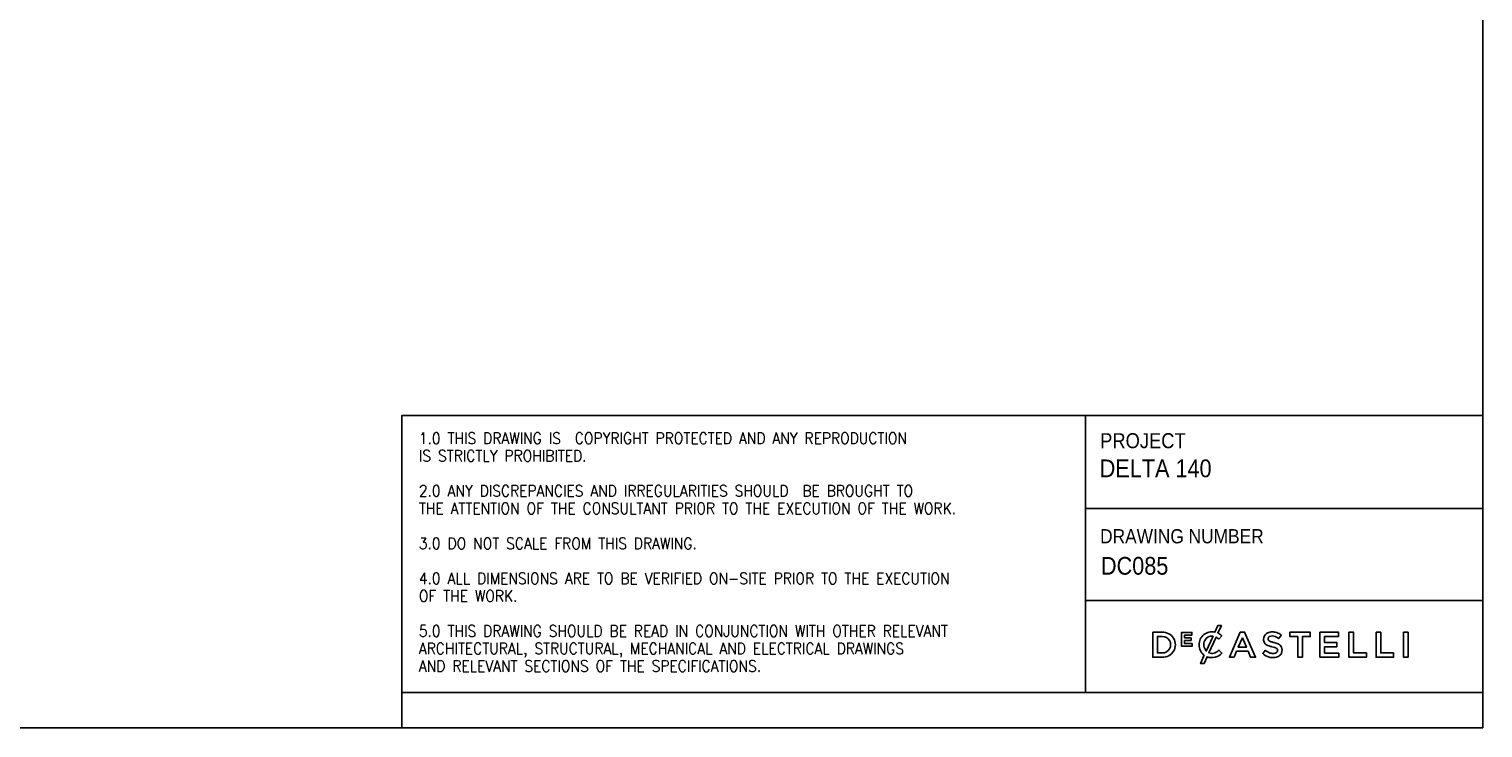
# Model space of a CAD drawing. Header units: millimetres. Extents: x -634 to 3466, y -290 to 2580.
# Tile 2 of 3: x 1416 to 3466, y -290 to 695. Entities that reach past the tile are written whole.
import ezdxf

# ---------------------------------------------------------------- set-up
doc = ezdxf.new("R2010")
doc.units = ezdxf.units.MM
doc.header["$LTSCALE"] = 8
doc.linetypes.add('SLD-Solido', pattern=[0])
doc.layers.add('NOTE', color=3, linetype='SLD-Solido')
doc.layers.add('SCHIZZI', color=9, linetype='Continuous')
doc.styles.add('SLDTEXTSTYLE0', font='GOTHIC.TTF', dxfattribs={"width": 0.913})
doc.styles.add('SLDTEXTSTYLE1', font='romans__.ttf', dxfattribs={"width": 0.893})

msp = doc.modelspace()

# ---------------------------------------------------------------- linework, layer by layer
at = {"layer": 'SCHIZZI', "color": 7, "true_color": 0xffffff}
for p, q in [((2906.1, 150.2), (2906.1, -240)), ((2906.1, 19.4), (3466.3, 19.4)), ((2906.1, -110.2), (3466.4, -110.2)), ((3098.1, -160.1), (3098, -160)), ((3066.1, -172.9), (3066.1, -172.9)), ((3098.3, -184.7), (3098.4, -184.6)), ((1941.9, -240), (1941.9, -290))]:
    msp.add_line(p, q, dxfattribs=at)
for points in [[(3466.4, -290), (3466.2, 2580), (-633.6, 2580), (-633.6, -290)], [(3054.9, -167), (3054.9, -163.2), (3045.6, -163.2), (3045.6, -159.2), (3056.1, -159.2), (3056.1, -155.4), (3041.4, -155.4), (3041.4, -174.9), (3056.3, -174.9), (3056.3, -171.1), (3045.6, -171.1), (3045.6, -167)], [(3124.3, -154.9), (3108.8, -190.4), (3115.5, -190.4), (3119, -182), (3135.3, -182), (3138.8, -190.4), (3145.7, -190.4), (3130.2, -155), (3130.2, -154.9)], [(3127.2, -162.8), (3132.9, -176.2), (3121.4, -176.2)], [(3205.4, -161.2), (3205.4, -190.4), (3211.9, -190.4), (3211.9, -161.2), (3222.9, -161.2), (3222.9, -155.2), (3194.3, -155.2), (3194.3, -161.2)], [(3260.5, -175.5), (3260.5, -169.7), (3243, -169.7), (3243, -161), (3262.8, -161), (3262.8, -155.1), (3236.5, -155.1), (3236.5, -190.4), (3263, -190.4), (3263, -184.5), (3243, -184.5), (3243, -175.5)], [(3277.4, -155.2), (3277.4, -190.4), (3302.2, -190.4), (3302.2, -184.4), (3283.9, -184.4), (3283.9, -155.2)], [(3315.7, -155.2), (3315.7, -190.4), (3340.5, -190.4), (3340.5, -184.4), (3322.2, -184.4), (3322.2, -155.2)], [(3354.4, -190.4), (3360.9, -190.4), (3360.9, -155.1), (3354.4, -155.1)]]:
    msp.add_lwpolyline(points, close=True, dxfattribs=at)
msp.add_lwpolyline([(3466.4, -240), (1941.9, -240), (1941.9, 150.2), (3466.3, 150.2)], dxfattribs=at)
for points in [[(3000.9, -155.2), (3000.9, -190.4), (3014.1, -190.4, 1.055595), (3014.1, -155.2)], [(3014.1, -184.4, 1.021768), (3014.1, -161.1), (3007.4, -161.1), (3007.4, -184.4)], [(3073.5, -187.7, -0.236657), (3066.1, -172.9, -0.491225), (3088.5, -155.1), (3092.7, -145.8), (3097.6, -145.8), (3092.7, -156.4, -0.086931), (3098.1, -160.1), (3094, -164.9, 0.066338), (3090.1, -162.1), (3080, -184.2, 0.165517), (3087.6, -184.6, 0.131227), (3094.2, -180.4), (3098.4, -184.6, -0.311853), (3077.5, -189.8), (3073.1, -199.3), (3068.2, -199.3)], [(3085.9, -160.7, 0.327506), (3074.3, -166.6, 0.306457), (3076.3, -181.7)], [(3157.7, -161.8, 0.131119), (3157.4, -167.6, 0.184788), (3160.3, -172.2, 0.08135), (3164.3, -174.3, 0.025374), (3167.3, -175.3, -0.009562), (3167.9, -175.4, 0.014371), (3169.1, -175.7, -0.035017), (3173, -176.8, -0.056127), (3175.1, -177.8, -0.141669), (3176.5, -179.2, -0.159874), (3176.7, -181.9, -0.163353), (3175.5, -183.8, -0.144581), (3172, -185.1, -0.100658), (3166.4, -184.5, -0.117003), (3159.8, -180.6), (3155.8, -185.2, 0.123198), (3165, -190.2, 0.072885), (3171.5, -190.8, 0.1248), (3178.5, -188.9, 0.164892), (3182.4, -184.5, 0.191152), (3182.4, -176, 0.17223), (3177.7, -171.7, 0.058826), (3171.9, -169.8, -0.029477), (3167.4, -168.5, -0.088148), (3164.8, -167.1, -0.164012), (3163.7, -165.4, -0.205502), (3164.2, -162.3, -0.182374), (3167.4, -160.5, -0.093807), (3171.7, -160.7, -0.110468), (3178.5, -164), (3182, -159.1, 0.081084), (3175.7, -155.7, 0.078494), (3169.2, -154.7, 0.110077), (3162.9, -156.1, 0.203491)]]:
    msp.add_lwpolyline(points, format="xyb", close=True, dxfattribs=at)

# ---------------------------------------------------------------- texts
at = {"layer": 'NOTE', "color": 7, "true_color": 0xffffff, "attachment_point": 1}
for s, insert, char_height, style in [('1.0 THIS DRAWING IS  COPYRIGHT PROTECTED AND ANY REPRODUCTION', (1966, 126.3), 16, 'SLDTEXTSTYLE1'), ('PROJECT', (2926.6, 125.5), 21.17, 'SLDTEXTSTYLE0'), ('IS STRICTLY PROHIBITED.', (1966, 101.6), 16, 'SLDTEXTSTYLE1'), ('DELTA 140', (2926, 88.4), 25, 'SLDTEXTSTYLE0'), ('2.0 ANY DISCREPANCIES AND IRREGULARITIES SHOULD  BE BROUGHT TO ', (1966, 52.2), 16, 'SLDTEXTSTYLE1'), ('THE ATTENTION OF THE CONSULTANT PRIOR TO THE EXECUTION OF THE WORK.', (1966, 27.5), 16, 'SLDTEXTSTYLE1'), ('DRAWING NUMBER', (2926.6, -9.8), 20, 'SLDTEXTSTYLE0'), ('3.0 DO NOT SCALE FROM THIS DRAWING.', (1966, -21.9), 16, 'SLDTEXTSTYLE1'), (' DC085', (2919.3, -49), 25, 'SLDTEXTSTYLE0'), ('4.0 ALL DIMENSIONS ARE TO BE VERIFIED ON-SITE PRIOR TO THE EXECUTION ', (1966, -71.3), 16, 'SLDTEXTSTYLE1'), ('OF THE WORK.', (1966, -96), 16, 'SLDTEXTSTYLE1'), ('5.0 THIS DRAWING SHOULD BE READ IN CONJUNCTION WITH OTHER RELEVANT ', (1966, -145.4), 16, 'SLDTEXTSTYLE1'), ('ARCHITECTURAL, STRUCTURAL, MECHANICAL AND ELECTRICAL DRAWINGS ', (1966, -170.1), 16, 'SLDTEXTSTYLE1'), ('AND RELEVANT SECTIONS OF THE SPECIFICATIONS.', (1966, -194.8), 16, 'SLDTEXTSTYLE1')]:
    msp.add_mtext(s, dxfattribs=dict(at, insert=insert, char_height=char_height, style=style))

doc.saveas('drawing.dxf')
